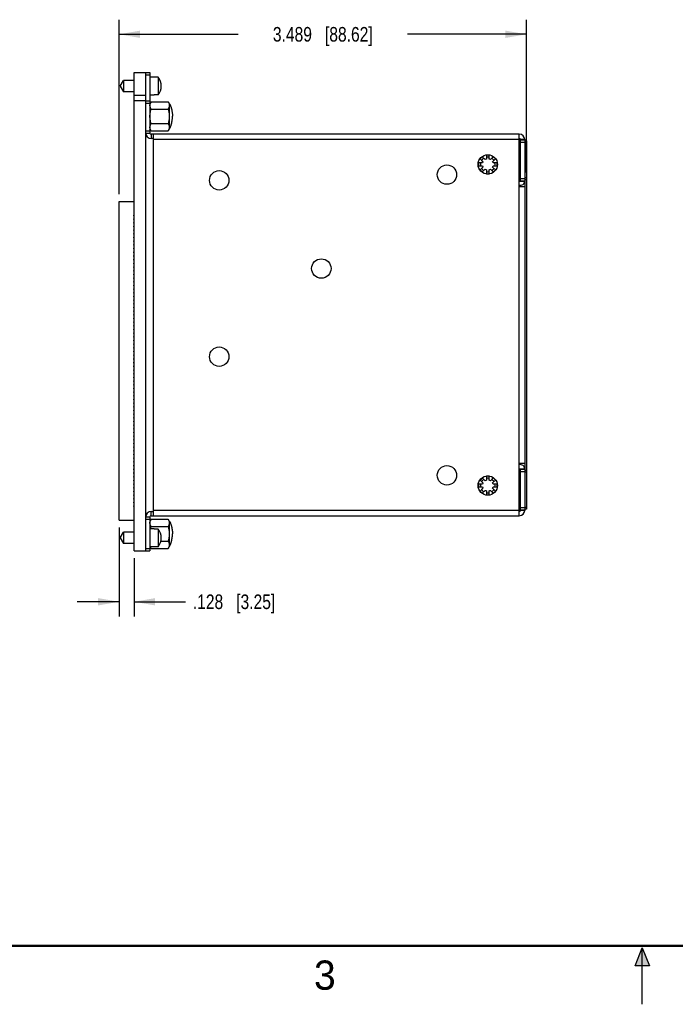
# Model space of a CAD drawing. Header units: inches. Extents: x 0 to 22, y 0 to 17.
# Tile 6 of 14: x 5.7 to 11.3, y 0 to 8.4. Entities that reach past the tile are written whole.
import ezdxf

# ---------------------------------------------------------------- set-up
doc = ezdxf.new("R2010")
doc.units = ezdxf.units.IN
doc.header["$LTSCALE"] = 1.21
doc.header["$MEASUREMENT"] = 0
doc.layers.get('0').update_dxf_attribs({"linetype": 'CONTINUOUS'})
doc.layers.add('DIMENSIONS', color=7, linetype='CONTINUOUS')
doc.styles.get("Standard").update_dxf_attribs({"font": 'txt', "width": 0.8})
doc.styles.add('TEXTSTYLE_2', font='txt')
doc.dimstyles.new('DIMSTYLE_1', dxfattribs={"dimtxt": 0.125, "dimasz": 0.18, "dimexe": 0.18, "dimexo": 0.0625, "dimgap": 0.09, "dimtad": 0, "dimtih": 1, "dimtoh": 1, "dimdec": 3, "dimzin": 4, "dimdsep": 46, "dimtxsty": 'STANDARD', "dimblk": '_FILLED', "dimblk1": '_FILLED', "dimblk2": '_FILLED', "dimcen": 0.09, "dimadec": 0, "dimazin": 0, "dimtp": 0.01, "dimtm": 0.01, "dimtfac": 1, "dimtdec": 3, "dimtofl": 0, "dimtmove": 0, "dimatfit": 3, "dimldrblk": '_FILLED', "dimfxl": 1, "dimtolj": 1, "dimtzin": 4, "dimarcsym": 0})

# ---------------------------------------------------------------- blocks, each defined once
blk = doc.blocks.new('_FILLED')
at = {"color": 0, "linetype": 'BYBLOCK'}
blk.add_solid([(0, 0), (-1, 0.174), (-1, -0.174)], dxfattribs=at)
blk = doc.blocks.new('*D2')
at = {"layer": 'DIMENSIONS', "color": 2, "linetype": 'CONTINUOUS'}
for p, q in [((6.5184, 6.9369), (6.5184, 8.4321)), ((10.0074, 7.1241), (10.0074, 8.4321)), ((6.5184, 8.3071), (7.5379, 8.3071)), ((10.0074, 8.3071), (8.9879, 8.3071))]:
    blk.add_line(p, q, dxfattribs=at)
at = {"layer": 'DIMENSIONS', "color": 2, "linetype": 'CONTINUOUS', "xscale": 0.18, "yscale": 0.18, "zscale": 0.18, "rotation": 180}
blk.add_blockref('_FILLED', (6.5184, 8.3071), dxfattribs=at)
at = {"layer": 'DIMENSIONS', "color": 2, "linetype": 'CONTINUOUS', "xscale": 0.18, "yscale": 0.18, "zscale": 0.18}
blk.add_blockref('_FILLED', (10.0074, 8.3071), dxfattribs=at)
at = {"layer": 'DIMENSIONS', "color": 2, "linetype": 'CONTINUOUS', "insert": (8.2629, 8.3696), "char_height": 0.125, "width": 1.325, "attachment_point": 2, "line_spacing_factor": 0.9}
blk.add_mtext('3.489{\\Ftxt.shx;\\W1.000000;\\H0.125000; }[88.62]', dxfattribs=at)
blk = doc.blocks.new('*D3')
at = {"layer": 'DIMENSIONS', "color": 2, "linetype": 'CONTINUOUS'}
for p, q in [((6.5184, 4.0844), (6.5184, 3.3223)), ((6.6464, 3.8214), (6.6464, 3.3223)), ((6.5184, 3.4473), (6.1584, 3.4473)), ((6.6464, 3.4473), (7.087, 3.4473))]:
    blk.add_line(p, q, dxfattribs=at)
at = {"layer": 'DIMENSIONS', "color": 2, "linetype": 'CONTINUOUS', "xscale": 0.18, "yscale": 0.18, "zscale": 0.18}
blk.add_blockref('_FILLED', (6.5184, 3.4473), dxfattribs=at)
at = {"layer": 'DIMENSIONS', "color": 2, "linetype": 'CONTINUOUS', "xscale": 0.18, "yscale": 0.18, "zscale": 0.18, "rotation": 180}
blk.add_blockref('_FILLED', (6.6464, 3.4473), dxfattribs=at)
at = {"layer": 'DIMENSIONS', "color": 2, "linetype": 'CONTINUOUS', "insert": (7.1495, 3.5098), "char_height": 0.125, "width": 1.125, "attachment_point": 1, "line_spacing_factor": 0.9}
blk.add_mtext('.128{\\Ftxt.shx;\\W1.000000;\\H0.125000; }[3.25]', dxfattribs=at)

msp = doc.modelspace()

# ---------------------------------------------------------------- hatches: boundary and pattern name
at = {"linetype": 'CONTINUOUS'}
msp.add_hatch(color=2, dxfattribs=at).paths.add_polyline_path([(10.9375, 0.3287), (11, 0.485), (11.0625, 0.3287)])

# ---------------------------------------------------------------- linework, layer by layer
at = {"color": 7, "linetype": 'CONTINUOUS'}
for p, q in [((6.6464, 3.8839), (6.6464, 7.9799)), ((6.6464, 7.9799), (6.7464, 7.9799)), ((6.7464, 3.8839), (6.7464, 7.9799)), ((6.7464, 7.9795), (6.7824, 7.9795)), ((6.7464, 7.9595), (6.7824, 7.9595)), ((6.7824, 7.9795), (6.7824, 7.4612)), ((6.8198, 7.9407), (6.7824, 7.9407)), ((6.8198, 7.9391), (6.8198, 7.9407)), ((6.8533, 7.9391), (6.8198, 7.9391)), ((6.8533, 7.9391), (6.8533, 7.788)), ((6.5265, 7.8635), (6.5549, 7.9127)), ((6.5265, 7.8635), (6.5549, 7.8143)), ((6.5549, 7.9127), (6.5549, 7.8143)), ((6.6464, 7.9127), (6.5549, 7.9127)), ((6.6464, 7.8143), (6.5549, 7.8143)), ((6.6464, 7.7859), (6.7464, 7.7859)), ((6.8198, 7.7864), (6.7824, 7.7864)), ((6.8198, 7.7864), (6.8198, 7.788)), ((6.8533, 7.788), (6.8198, 7.788)), ((6.6464, 7.7389), (6.7464, 7.7389)), ((6.7464, 7.7385), (6.7824, 7.7385)), ((6.7464, 7.7185), (6.7824, 7.7185)), ((6.7921, 7.7295), (6.7824, 7.7127)), ((6.7921, 7.7295), (6.9381, 7.7295)), ((6.9381, 7.7295), (6.9478, 7.7127)), ((6.9478, 7.7127), (6.9478, 7.4962)), ((6.7921, 7.667), (6.9381, 7.667)), ((6.7921, 7.542), (6.9381, 7.542)), ((6.7464, 7.4812), (6.7824, 7.4812)), ((6.7464, 7.4612), (6.7824, 7.4612)), ((6.7921, 7.4795), (6.7824, 7.4962)), ((6.7921, 7.4795), (6.9381, 7.4795)), ((6.7924, 7.4512), (6.7924, 7.4152)), ((9.9464, 7.4512), (6.7924, 7.4512)), ((6.8124, 4.1842), (6.8124, 7.4512)), ((6.9381, 7.4795), (6.9478, 7.4962)), ((9.9464, 4.1842), (9.9464, 7.4512)), ((6.8124, 7.4152), (6.7924, 7.4152)), ((9.9464, 7.4052), (6.8124, 7.4052)), ((9.9924, 7.4052), (9.9564, 7.4052)), ((9.9564, 7.0499), (9.9564, 7.4052)), ((9.9564, 7.4039), (9.9924, 7.4039)), ((9.9564, 7.3839), (9.9924, 7.3839)), ((9.9924, 7.4052), (9.9924, 4.2302)), ((10.0074, 7.3939), (9.9924, 7.3939)), ((10.0074, 7.3789), (9.9924, 7.3789)), ((10.0074, 7.3939), (10.0074, 4.2402)), ((9.6292, 7.2576), (9.6115, 7.2399)), ((9.6529, 7.2339), (9.6292, 7.2576)), ((9.6639, 7.272), (9.6639, 7.2385)), ((9.6889, 7.272), (9.6639, 7.272)), ((9.6889, 7.2385), (9.6889, 7.272)), ((9.7237, 7.2576), (9.7, 7.2339)), ((9.7413, 7.2399), (9.7237, 7.2576)), ((9.6306, 7.2052), (9.5971, 7.2052)), ((9.5971, 7.2052), (9.5971, 7.1802)), ((9.5971, 7.1802), (9.6306, 7.1802)), ((9.6115, 7.2399), (9.6352, 7.2162)), ((9.6352, 7.1691), (9.6115, 7.1454)), ((9.7177, 7.2162), (9.7413, 7.2399)), ((9.7413, 7.1454), (9.7177, 7.1691)), ((9.7557, 7.2052), (9.7223, 7.2052)), ((9.7223, 7.1802), (9.7557, 7.1802)), ((9.7557, 7.1802), (9.7557, 7.2052)), ((9.6115, 7.1454), (9.6292, 7.1278)), ((9.6292, 7.1278), (9.6529, 7.1514)), ((9.6639, 7.1469), (9.6639, 7.1134)), ((9.6639, 7.1134), (9.6889, 7.1134)), ((9.6889, 7.1134), (9.6889, 7.1469)), ((9.7, 7.1514), (9.7237, 7.1278)), ((9.7237, 7.1278), (9.7413, 7.1454)), ((9.9464, 7.1599), (9.9564, 7.1599)), ((9.9464, 7.0499), (9.9924, 7.0499)), ((9.9464, 7.0042), (9.9924, 7.0042)), ((9.9464, 7.0032), (9.9924, 7.0032)), ((9.9564, 7.0729), (9.9924, 7.0729)), ((9.9564, 7.0529), (9.9924, 7.0529)), ((9.9564, 7.0042), (9.9564, 7.0032)), ((10.0074, 7.0766), (9.9924, 7.0766)), ((10.0074, 7.0616), (9.9924, 7.0616)), ((6.5184, 4.1469), (6.5184, 6.8744)), ((6.5184, 6.8744), (6.6464, 6.8744)), ((6.6434, 6.7519), (6.6434, 6.7579)), ((6.6434, 6.7579), (6.6464, 6.7579)), ((6.6464, 6.7519), (6.6434, 6.7519)), ((6.6434, 6.7204), (6.6434, 6.7264)), ((6.6434, 6.7264), (6.6464, 6.7264)), ((6.6464, 6.7204), (6.6434, 6.7204)), ((6.6434, 6.6889), (6.6434, 6.6949)), ((6.6434, 6.6949), (6.6464, 6.6949)), ((6.6464, 6.6889), (6.6434, 6.6889)), ((6.6434, 6.6574), (6.6434, 6.6634)), ((6.6434, 6.6634), (6.6464, 6.6634)), ((6.6464, 6.6574), (6.6434, 6.6574)), ((6.6434, 6.6259), (6.6434, 6.6319)), ((6.6434, 6.6319), (6.6464, 6.6319)), ((6.6464, 6.6259), (6.6434, 6.6259)), ((6.6434, 6.5944), (6.6434, 6.6004)), ((6.6434, 6.6004), (6.6464, 6.6004)), ((6.6464, 6.5944), (6.6434, 6.5944)), ((6.6434, 6.5629), (6.6434, 6.5689)), ((6.6434, 6.5689), (6.6464, 6.5689)), ((6.6464, 6.5629), (6.6434, 6.5629)), ((6.6434, 6.5314), (6.6434, 6.5374)), ((6.6434, 6.5374), (6.6464, 6.5374)), ((6.6464, 6.5314), (6.6434, 6.5314)), ((6.6434, 6.4999), (6.6434, 6.5059)), ((6.6434, 6.5059), (6.6464, 6.5059)), ((6.6464, 6.4999), (6.6434, 6.4999)), ((6.6434, 6.4684), (6.6434, 6.4744)), ((6.6434, 6.4744), (6.6464, 6.4744)), ((6.6464, 6.4684), (6.6434, 6.4684)), ((6.6434, 6.4369), (6.6434, 6.4429)), ((6.6434, 6.4429), (6.6464, 6.4429)), ((6.6464, 6.4369), (6.6434, 6.4369)), ((6.6434, 6.4054), (6.6434, 6.4114)), ((6.6434, 6.4114), (6.6464, 6.4114)), ((6.6464, 6.4054), (6.6434, 6.4054)), ((6.6434, 6.3739), (6.6434, 6.3799)), ((6.6434, 6.3799), (6.6464, 6.3799)), ((6.6464, 6.3739), (6.6434, 6.3739)), ((6.6434, 6.3424), (6.6434, 6.3484)), ((6.6434, 6.3484), (6.6464, 6.3484)), ((6.6464, 6.3424), (6.6434, 6.3424)), ((6.6434, 6.3109), (6.6434, 6.3169)), ((6.6434, 6.3169), (6.6464, 6.3169)), ((6.6464, 6.3109), (6.6434, 6.3109)), ((6.6434, 6.2794), (6.6434, 6.2854)), ((6.6434, 6.2854), (6.6464, 6.2854)), ((6.6464, 6.2794), (6.6434, 6.2794)), ((6.6434, 6.2479), (6.6434, 6.2539)), ((6.6434, 6.2539), (6.6464, 6.2539)), ((6.6464, 6.2479), (6.6434, 6.2479)), ((6.6434, 6.2164), (6.6434, 6.2224)), ((6.6434, 6.2224), (6.6464, 6.2224)), ((6.6464, 6.2164), (6.6434, 6.2164)), ((6.6434, 6.1849), (6.6434, 6.1909)), ((6.6434, 6.1909), (6.6464, 6.1909)), ((6.6464, 6.1849), (6.6434, 6.1849)), ((6.6434, 6.1534), (6.6434, 6.1594)), ((6.6434, 6.1594), (6.6464, 6.1594)), ((6.6464, 6.1534), (6.6434, 6.1534)), ((6.6434, 6.1219), (6.6434, 6.1279)), ((6.6434, 6.1279), (6.6464, 6.1279)), ((6.6464, 6.1219), (6.6434, 6.1219)), ((6.6434, 6.0904), (6.6434, 6.0964)), ((6.6434, 6.0964), (6.6464, 6.0964)), ((6.6464, 6.0904), (6.6434, 6.0904)), ((6.6434, 6.0589), (6.6434, 6.0649)), ((6.6434, 6.0649), (6.6464, 6.0649)), ((6.6464, 6.0589), (6.6434, 6.0589)), ((6.6434, 6.0274), (6.6434, 6.0334)), ((6.6434, 6.0334), (6.6464, 6.0334)), ((6.6464, 6.0274), (6.6434, 6.0274)), ((6.6434, 5.9959), (6.6434, 6.0019)), ((6.6434, 6.0019), (6.6464, 6.0019)), ((6.6464, 5.9959), (6.6434, 5.9959)), ((6.6434, 5.9644), (6.6434, 5.9704)), ((6.6434, 5.9704), (6.6464, 5.9704)), ((6.6464, 5.9644), (6.6434, 5.9644)), ((6.6434, 5.9329), (6.6434, 5.9389)), ((6.6434, 5.9389), (6.6464, 5.9389)), ((6.6464, 5.9329), (6.6434, 5.9329)), ((6.6434, 5.9014), (6.6434, 5.9074)), ((6.6434, 5.9074), (6.6464, 5.9074)), ((6.6464, 5.9014), (6.6434, 5.9014)), ((6.6434, 5.8699), (6.6434, 5.8759)), ((6.6434, 5.8759), (6.6464, 5.8759)), ((6.6464, 5.8699), (6.6434, 5.8699)), ((6.6434, 5.8384), (6.6434, 5.8444)), ((6.6434, 5.8444), (6.6464, 5.8444)), ((6.6464, 5.8384), (6.6434, 5.8384)), ((6.6434, 5.8069), (6.6434, 5.8129)), ((6.6434, 5.8129), (6.6464, 5.8129)), ((6.6464, 5.8069), (6.6434, 5.8069)), ((6.6434, 5.7754), (6.6434, 5.7814)), ((6.6434, 5.7814), (6.6464, 5.7814)), ((6.6464, 5.7754), (6.6434, 5.7754)), ((6.6434, 5.7439), (6.6434, 5.7499)), ((6.6434, 5.7499), (6.6464, 5.7499)), ((6.6464, 5.7439), (6.6434, 5.7439)), ((6.6434, 5.7124), (6.6434, 5.7184)), ((6.6434, 5.7184), (6.6464, 5.7184)), ((6.6464, 5.7124), (6.6434, 5.7124)), ((6.6434, 5.6809), (6.6434, 5.6869)), ((6.6434, 5.6869), (6.6464, 5.6869)), ((6.6464, 5.6809), (6.6434, 5.6809)), ((6.6434, 5.6494), (6.6434, 5.6554)), ((6.6434, 5.6554), (6.6464, 5.6554)), ((6.6464, 5.6494), (6.6434, 5.6494)), ((6.6434, 5.6179), (6.6434, 5.6239)), ((6.6434, 5.6239), (6.6464, 5.6239)), ((6.6464, 5.6179), (6.6434, 5.6179)), ((6.6434, 5.5864), (6.6434, 5.5924)), ((6.6434, 5.5924), (6.6464, 5.5924)), ((6.6464, 5.5864), (6.6434, 5.5864)), ((6.6434, 5.5549), (6.6434, 5.5609)), ((6.6434, 5.5609), (6.6464, 5.5609)), ((6.6464, 5.5549), (6.6434, 5.5549)), ((6.6434, 5.5234), (6.6434, 5.5294)), ((6.6434, 5.5294), (6.6464, 5.5294)), ((6.6464, 5.5234), (6.6434, 5.5234)), ((6.6434, 5.4919), (6.6434, 5.4979)), ((6.6434, 5.4979), (6.6464, 5.4979)), ((6.6464, 5.4919), (6.6434, 5.4919)), ((6.6434, 5.4604), (6.6434, 5.4664)), ((6.6434, 5.4664), (6.6464, 5.4664)), ((6.6464, 5.4604), (6.6434, 5.4604)), ((6.6434, 5.4289), (6.6434, 5.4349)), ((6.6434, 5.4349), (6.6464, 5.4349)), ((6.6464, 5.4289), (6.6434, 5.4289)), ((6.6434, 5.3974), (6.6434, 5.4034)), ((6.6434, 5.4034), (6.6464, 5.4034)), ((6.6464, 5.3974), (6.6434, 5.3974)), ((6.6434, 5.3659), (6.6434, 5.3719)), ((6.6434, 5.3719), (6.6464, 5.3719)), ((6.6464, 5.3659), (6.6434, 5.3659)), ((6.6434, 5.3344), (6.6434, 5.3404)), ((6.6434, 5.3404), (6.6464, 5.3404)), ((6.6464, 5.3344), (6.6434, 5.3344)), ((6.6434, 5.3029), (6.6434, 5.3089)), ((6.6434, 5.3089), (6.6464, 5.3089)), ((6.6464, 5.3029), (6.6434, 5.3029)), ((6.6434, 5.2714), (6.6434, 5.2774)), ((6.6434, 5.2774), (6.6464, 5.2774)), ((6.6464, 5.2714), (6.6434, 5.2714)), ((6.6434, 5.2399), (6.6434, 5.2459)), ((6.6434, 5.2459), (6.6464, 5.2459)), ((6.6464, 5.2399), (6.6434, 5.2399)), ((6.6434, 5.2084), (6.6434, 5.2144)), ((6.6434, 5.2144), (6.6464, 5.2144)), ((6.6464, 5.2084), (6.6434, 5.2084)), ((6.6434, 5.1769), (6.6434, 5.1829)), ((6.6434, 5.1829), (6.6464, 5.1829)), ((6.6464, 5.1769), (6.6434, 5.1769)), ((6.6434, 5.1454), (6.6434, 5.1514)), ((6.6434, 5.1514), (6.6464, 5.1514)), ((6.6464, 5.1454), (6.6434, 5.1454)), ((6.6434, 5.1139), (6.6434, 5.1199)), ((6.6434, 5.1199), (6.6464, 5.1199)), ((6.6464, 5.1139), (6.6434, 5.1139)), ((6.6434, 5.0824), (6.6434, 5.0884)), ((6.6434, 5.0884), (6.6464, 5.0884)), ((6.6464, 5.0824), (6.6434, 5.0824)), ((6.6434, 5.0509), (6.6434, 5.0569)), ((6.6434, 5.0569), (6.6464, 5.0569)), ((6.6464, 5.0509), (6.6434, 5.0509)), ((6.6434, 5.0194), (6.6434, 5.0254)), ((6.6434, 5.0254), (6.6464, 5.0254)), ((6.6464, 5.0194), (6.6434, 5.0194)), ((6.6434, 4.9879), (6.6434, 4.9939)), ((6.6434, 4.9939), (6.6464, 4.9939)), ((6.6464, 4.9879), (6.6434, 4.9879)), ((6.6434, 4.9564), (6.6434, 4.9624)), ((6.6434, 4.9624), (6.6464, 4.9624)), ((6.6464, 4.9564), (6.6434, 4.9564)), ((6.6434, 4.9249), (6.6434, 4.9309)), ((6.6434, 4.9309), (6.6464, 4.9309)), ((6.6464, 4.9249), (6.6434, 4.9249)), ((6.6434, 4.8934), (6.6434, 4.8994)), ((6.6434, 4.8994), (6.6464, 4.8994)), ((6.6464, 4.8934), (6.6434, 4.8934)), ((6.6434, 4.8619), (6.6434, 4.8679)), ((6.6434, 4.8679), (6.6464, 4.8679)), ((6.6464, 4.8619), (6.6434, 4.8619)), ((6.6434, 4.8304), (6.6434, 4.8364)), ((6.6434, 4.8364), (6.6464, 4.8364)), ((6.6464, 4.8304), (6.6434, 4.8304)), ((6.6434, 4.7989), (6.6434, 4.8049)), ((6.6434, 4.8049), (6.6464, 4.8049)), ((6.6464, 4.7989), (6.6434, 4.7989)), ((6.6434, 4.7674), (6.6434, 4.7734)), ((6.6434, 4.7734), (6.6464, 4.7734)), ((6.6464, 4.7674), (6.6434, 4.7674)), ((6.6434, 4.7359), (6.6434, 4.7419)), ((6.6434, 4.7419), (6.6464, 4.7419)), ((6.6464, 4.7359), (6.6434, 4.7359)), ((6.6434, 4.7044), (6.6434, 4.7104)), ((6.6434, 4.7104), (6.6464, 4.7104)), ((6.6464, 4.7044), (6.6434, 4.7044)), ((6.6434, 4.6729), (6.6434, 4.6789)), ((6.6434, 4.6789), (6.6464, 4.6789)), ((6.6464, 4.6729), (6.6434, 4.6729)), ((6.6434, 4.6414), (6.6434, 4.6474)), ((6.6434, 4.6474), (6.6464, 4.6474)), ((6.6464, 4.6414), (6.6434, 4.6414)), ((6.6434, 4.6099), (6.6434, 4.6159)), ((6.6434, 4.6159), (6.6464, 4.6159)), ((6.6464, 4.6099), (6.6434, 4.6099)), ((6.6434, 4.5784), (6.6434, 4.5844)), ((6.6434, 4.5844), (6.6464, 4.5844)), ((6.6464, 4.5784), (6.6434, 4.5784)), ((9.9924, 4.6322), (9.9464, 4.6322)), ((9.9924, 4.6312), (9.9464, 4.6312)), ((9.9464, 4.5855), (9.9924, 4.5855)), ((9.9564, 4.6322), (9.9564, 4.6312)), ((9.9564, 4.2302), (9.9564, 4.5855)), ((9.9564, 4.5825), (9.9924, 4.5825)), ((9.9564, 4.5625), (9.9924, 4.5625)), ((10.0074, 4.5725), (9.9924, 4.5725)), ((10.0074, 4.5575), (9.9924, 4.5575)), ((6.6434, 4.5469), (6.6434, 4.5529)), ((6.6434, 4.5529), (6.6464, 4.5529)), ((6.6464, 4.5469), (6.6434, 4.5469)), ((6.6434, 4.5154), (6.6434, 4.5214)), ((6.6434, 4.5214), (6.6464, 4.5214)), ((6.6464, 4.5154), (6.6434, 4.5154)), ((6.6434, 4.4839), (6.6434, 4.4899)), ((6.6434, 4.4899), (6.6464, 4.4899)), ((6.6464, 4.4839), (6.6434, 4.4839)), ((9.6292, 4.5076), (9.6115, 4.4899)), ((9.6115, 4.4899), (9.6352, 4.4662)), ((9.6529, 4.4839), (9.6292, 4.5076)), ((9.6889, 4.522), (9.6639, 4.522)), ((9.6639, 4.522), (9.6639, 4.4885)), ((9.6889, 4.4885), (9.6889, 4.522)), ((9.7237, 4.5076), (9.7, 4.4839)), ((9.7177, 4.4662), (9.7413, 4.4899)), ((9.7413, 4.4899), (9.7237, 4.5076)), ((9.9464, 4.4755), (9.9564, 4.4755)), ((6.6434, 4.4524), (6.6434, 4.4584)), ((6.6434, 4.4584), (6.6464, 4.4584)), ((6.6464, 4.4524), (6.6434, 4.4524)), ((6.6434, 4.4209), (6.6434, 4.4269)), ((6.6434, 4.4269), (6.6464, 4.4269)), ((6.6464, 4.4209), (6.6434, 4.4209)), ((6.6434, 4.3894), (6.6434, 4.3954)), ((6.6434, 4.3954), (6.6464, 4.3954)), ((6.6464, 4.3894), (6.6434, 4.3894)), ((9.6306, 4.4552), (9.5971, 4.4552)), ((9.5971, 4.4552), (9.5971, 4.4302)), ((9.5971, 4.4302), (9.6306, 4.4302)), ((9.6352, 4.4191), (9.6115, 4.3954)), ((9.6115, 4.3954), (9.6292, 4.3778)), ((9.6292, 4.3778), (9.6529, 4.4014)), ((9.6639, 4.3969), (9.6639, 4.3634)), ((9.6889, 4.3634), (9.6889, 4.3969)), ((9.7, 4.4014), (9.7237, 4.3778)), ((9.7413, 4.3954), (9.7177, 4.4191)), ((9.7557, 4.4552), (9.7223, 4.4552)), ((9.7223, 4.4302), (9.7557, 4.4302)), ((9.7237, 4.3778), (9.7413, 4.3954)), ((9.7557, 4.4302), (9.7557, 4.4552)), ((6.6434, 4.3579), (6.6434, 4.3639)), ((6.6434, 4.3639), (6.6464, 4.3639)), ((6.6464, 4.3579), (6.6434, 4.3579)), ((6.6434, 4.3264), (6.6434, 4.3324)), ((6.6434, 4.3324), (6.6464, 4.3324)), ((6.6464, 4.3264), (6.6434, 4.3264)), ((6.6434, 4.2949), (6.6434, 4.3009)), ((6.6434, 4.3009), (6.6464, 4.3009)), ((9.6639, 4.3634), (9.6889, 4.3634)), ((6.6464, 4.2949), (6.6434, 4.2949)), ((6.6434, 4.2634), (6.6434, 4.2694)), ((6.6434, 4.2694), (6.6464, 4.2694)), ((6.6464, 4.2634), (6.6434, 4.2634)), ((6.7924, 4.2202), (6.8124, 4.2202)), ((6.7924, 4.1842), (6.7924, 4.2202)), ((9.9464, 4.2302), (6.8124, 4.2302)), ((9.9924, 4.2515), (9.9564, 4.2515)), ((9.9924, 4.2315), (9.9564, 4.2315)), ((9.9924, 4.2302), (9.9564, 4.2302)), ((10.0074, 4.2552), (9.9924, 4.2552)), ((10.0074, 4.2402), (9.9924, 4.2402)), ((6.5184, 4.1469), (6.6464, 4.1469)), ((6.7464, 4.1742), (6.7824, 4.1742)), ((6.7464, 4.1542), (6.7824, 4.1542)), ((6.7824, 4.1742), (6.7824, 3.8839)), ((6.7921, 4.1539), (6.7824, 4.1371)), ((6.7921, 4.1539), (6.9381, 4.1539)), ((6.7924, 4.1842), (9.9464, 4.1842)), ((6.9381, 4.1539), (6.9478, 4.1371)), ((6.9478, 4.1371), (6.9478, 4.0288)), ((6.8198, 4.0717), (6.7824, 4.0717)), ((6.7921, 4.0914), (6.9381, 4.0914)), ((6.8198, 4.0701), (6.8198, 4.0717)), ((6.8533, 4.0701), (6.8198, 4.0701)), ((6.8533, 4.0701), (6.8533, 3.919)), ((6.5265, 3.9945), (6.5549, 4.0437)), ((6.5265, 3.9945), (6.5549, 3.9453)), ((6.6464, 4.0437), (6.5549, 4.0437)), ((6.5549, 4.0437), (6.5549, 3.9453)), ((6.8765, 3.9664), (6.9381, 3.9664)), ((6.9478, 4.0289), (6.9478, 3.9206)), ((6.6464, 3.9453), (6.5549, 3.9453)), ((6.6464, 3.8839), (6.7824, 3.8839)), ((6.7464, 3.9039), (6.7824, 3.9039)), ((6.8198, 3.9174), (6.7824, 3.9174)), ((6.7921, 3.9039), (6.7843, 3.9174)), ((6.7921, 3.9039), (6.9381, 3.9039)), ((6.8533, 3.919), (6.8198, 3.919)), ((6.8198, 3.9174), (6.8198, 3.919)), ((6.9381, 3.9039), (6.9478, 3.9206))]:
    msp.add_line(p, q, dxfattribs=at)
at = {"color": 2, "linetype": 'CONTINUOUS'}
for p, q in [((10.9375, 0.3287), (11, 0.485)), ((11, 0.485), (11.0625, 0.3287)), ((11, 0), (11, 0.485)), ((11.0625, 0.3287), (10.9375, 0.3287))]:
    msp.add_line(p, q, dxfattribs=at)
at = {"color": 7, "linetype": 'CONTINUOUS', "const_width": 0.02}
msp.add_lwpolyline([(0.5, 0.5), (21.5, 0.5)], dxfattribs=at)
at = {"color": 7, "linetype": 'CONTINUOUS'}
for centre in [(9.6764, 7.1927), (9.3264, 7.1052), (7.3754, 7.0562), (8.2504, 6.3012), (7.3754, 5.5462), (9.3264, 4.5302), (9.6764, 4.4427)]:
    msp.add_circle(centre, 0.083, dxfattribs=at)
for centre, radius, start, end in [((6.759, 7.8635), 0.1208, 321.28843, 38.71157), ((6.7924, 7.4612), 0.046, 180, 270), ((6.7924, 7.4612), 0.01, 180, 270), ((9.9464, 7.4052), 0.046, 0, 90), ((9.9464, 7.4052), 0.01, 0, 90), ((9.6764, 7.1927), 0.0625, 78.46304, 101.53696), ((9.6764, 7.1927), 0.0625, 168.46304, 191.53696), ((9.6764, 7.1927), 0.0625, 123.46304, 146.53696), ((9.6764, 7.1927), 0.0475, 150.25752, 164.74248), ((9.6764, 7.1927), 0.0475, 195.25752, 209.74248), ((9.6764, 7.1927), 0.0475, 105.25752, 119.74248), ((9.6764, 7.1927), 0.0475, 60.25752, 74.74248), ((9.6764, 7.1927), 0.0625, 33.46304, 56.53696), ((9.6764, 7.1927), 0.0475, 15.25752, 29.74248), ((9.6764, 7.1927), 0.0475, 330.25752, 344.74248), ((9.6764, 7.1927), 0.0625, 348.46304, 11.53696), ((9.6764, 7.1927), 0.0625, 213.46304, 236.53696), ((9.6764, 7.1927), 0.0475, 240.25752, 254.74248), ((9.6764, 7.1927), 0.0625, 258.46304, 281.53696), ((9.6764, 7.1927), 0.0475, 285.25752, 299.74248), ((9.6764, 7.1927), 0.0625, 303.46304, 326.53696), ((9.9564, 7.0499), 0.036, 253.86946, 360), ((9.9564, 4.5855), 0.036, 0, 106.13068), ((9.6764, 4.4427), 0.0625, 123.46304, 146.53696), ((9.6764, 4.4427), 0.0475, 105.25752, 119.74248), ((9.6764, 4.4427), 0.0625, 78.46304, 101.53696), ((9.6764, 4.4427), 0.0475, 60.25752, 74.74248), ((9.6764, 4.4427), 0.0625, 33.46304, 56.53696), ((9.6764, 4.4427), 0.0625, 168.46304, 191.53696), ((9.6764, 4.4427), 0.0625, 213.46304, 236.53696), ((9.6764, 4.4427), 0.0475, 150.25752, 164.74248), ((9.6764, 4.4427), 0.0475, 195.25752, 209.74248), ((9.6764, 4.4427), 0.0475, 240.25752, 254.74248), ((9.6764, 4.4427), 0.0475, 285.25752, 299.74248), ((9.6764, 4.4427), 0.0625, 303.46304, 326.53696), ((9.6764, 4.4427), 0.0475, 15.25752, 29.74248), ((9.6764, 4.4427), 0.0475, 330.25752, 344.74248), ((9.6764, 4.4427), 0.0625, 348.46304, 11.53696), ((9.6764, 4.4427), 0.0625, 258.46304, 281.53696), ((6.7924, 4.1742), 0.046, 90, 180), ((9.9464, 4.2302), 0.046, 270, 360), ((9.9464, 4.2302), 0.01, 270, 360), ((6.7924, 4.1742), 0.01, 90, 180), ((6.759, 3.9945), 0.1208, 321.28843, 38.71157)]:
    msp.add_arc(centre, radius, start, end, dxfattribs=at)
for points, knots in [([(6.7824, 7.6982), (6.7824, 7.6989), (6.7825, 7.6999), (6.7825, 7.7012), (6.7826, 7.7025), (6.7828, 7.7042), (6.7831, 7.7062), (6.7835, 7.7081), (6.7839, 7.7101), (6.7844, 7.7121), (6.7852, 7.7147), (6.7864, 7.718), (6.7881, 7.7218), (6.79, 7.7257), (6.7914, 7.7282), (6.7921, 7.7295)], [0, 0, 0, 0, 0.059929, 0.089923, 0.119947, 0.180113, 0.240506, 0.301203, 0.36226, 0.423727, 0.485651, 0.610982, 0.738454, 0.868134, 1, 1, 1, 1]), ([(6.7921, 7.667), (6.7914, 7.6682), (6.79, 7.6708), (6.7881, 7.6746), (6.7864, 7.6785), (6.7852, 7.6818), (6.7844, 7.6844), (6.7839, 7.6864), (6.7835, 7.6883), (6.7831, 7.6903), (6.7828, 7.6923), (6.7826, 7.6939), (6.7825, 7.6953), (6.7825, 7.6966), (6.7824, 7.6976), (6.7824, 7.6982)], [0, 0, 0, 0, 0.131866, 0.261546, 0.389018, 0.51435, 0.576273, 0.63774, 0.698797, 0.759494, 0.819888, 0.880053, 0.910077, 0.940071, 1, 1, 1, 1]), ([(6.9381, 7.7295), (6.9388, 7.7282), (6.9402, 7.7257), (6.9421, 7.7218), (6.9438, 7.718), (6.945, 7.7147), (6.9458, 7.7121), (6.9463, 7.7101), (6.9468, 7.7081), (6.9471, 7.7065), (6.9473, 7.7052), (6.9474, 7.7039), (6.9476, 7.7025), (6.9477, 7.7012), (6.9478, 7.6999), (6.9478, 7.6989), (6.9478, 7.6982)], [0, 0, 0, 0, 0.131866, 0.261545, 0.389017, 0.514348, 0.576271, 0.637738, 0.698794, 0.759491, 0.789723, 0.819888, 0.880053, 0.910077, 0.940072, 1, 1, 1, 1]), ([(6.9478, 7.6982), (6.9478, 7.6976), (6.9478, 7.6966), (6.9477, 7.6953), (6.9476, 7.6939), (6.9474, 7.6926), (6.9473, 7.6913), (6.9471, 7.69), (6.9468, 7.6883), (6.9463, 7.6864), (6.9458, 7.6844), (6.945, 7.6818), (6.9438, 7.6785), (6.9421, 7.6746), (6.9402, 7.6708), (6.9388, 7.6682), (6.9381, 7.667)], [0, 0, 0, 0, 0.059928, 0.089923, 0.119948, 0.180112, 0.210277, 0.240509, 0.301206, 0.362262, 0.423729, 0.485652, 0.610983, 0.738455, 0.868134, 1, 1, 1, 1]), ([(6.9478, 7.7127), (6.948, 7.7125), (6.9485, 7.7121), (6.9493, 7.7112), (6.9503, 7.7101), (6.9513, 7.7087), (6.9523, 7.7073), (6.9532, 7.7058), (6.9544, 7.7038), (6.9557, 7.7013), (6.9571, 7.6981), (6.9589, 7.6939), (6.9609, 7.6886), (6.9631, 7.682), (6.9651, 7.6753), (6.9668, 7.6686), (6.9685, 7.6618), (6.9699, 7.6549), (6.9712, 7.6479), (6.9724, 7.6409), (6.9733, 7.6338), (6.9742, 7.6266), (6.9748, 7.6193), (6.9752, 7.6119), (6.9753, 7.607), (6.9753, 7.6045)], [0, 0, 0, 0, 0.008218, 0.016245, 0.03196, 0.047415, 0.062723, 0.077948, 0.093124, 0.123398, 0.153645, 0.183909, 0.244564, 0.305459, 0.36663, 0.428095, 0.489873, 0.55198, 0.614443, 0.677293, 0.740579, 0.804366, 0.868749, 0.933871, 1, 1, 1, 1]), ([(6.7824, 7.6045), (6.7824, 7.6058), (6.7825, 7.6078), (6.7825, 7.6104), (6.7826, 7.6131), (6.7828, 7.6164), (6.7831, 7.6203), (6.7835, 7.6243), (6.7839, 7.6282), (6.7844, 7.6321), (6.7852, 7.6374), (6.7864, 7.6439), (6.7886, 7.6542), (6.7906, 7.6619), (6.7921, 7.667)], [0, 0, 0, 0, 0.062502, 0.093754, 0.125007, 0.18751, 0.250012, 0.312515, 0.375017, 0.43752, 0.500022, 0.625022, 0.750022, 1, 1, 1, 1]), ([(6.7921, 7.542), (6.7906, 7.547), (6.7886, 7.5547), (6.7864, 7.5651), (6.7852, 7.5716), (6.7844, 7.5768), (6.7839, 7.5807), (6.7835, 7.5847), (6.7831, 7.5886), (6.7828, 7.5926), (6.7826, 7.5959), (6.7825, 7.5985), (6.7825, 7.6012), (6.7824, 7.6031), (6.7824, 7.6045)], [0, 0, 0, 0, 0.249978, 0.374978, 0.499978, 0.56248, 0.624983, 0.687486, 0.749989, 0.81249, 0.874993, 0.906246, 0.937498, 1, 1, 1, 1]), ([(6.9381, 7.667), (6.9396, 7.6619), (6.9416, 7.6542), (6.9438, 7.6439), (6.945, 7.6374), (6.9458, 7.6321), (6.9463, 7.6282), (6.9468, 7.6243), (6.9471, 7.621), (6.9473, 7.6183), (6.9474, 7.6157), (6.9476, 7.6131), (6.9477, 7.6104), (6.9478, 7.6078), (6.9478, 7.6058), (6.9478, 7.6045)], [0, 0, 0, 0, 0.249978, 0.374978, 0.499978, 0.56248, 0.624982, 0.687485, 0.749988, 0.781239, 0.81249, 0.874993, 0.906246, 0.937499, 1, 1, 1, 1]), ([(6.9478, 7.6045), (6.9478, 7.6031), (6.9478, 7.6012), (6.9477, 7.5985), (6.9476, 7.5959), (6.9474, 7.5932), (6.9473, 7.5906), (6.9471, 7.588), (6.9468, 7.5847), (6.9463, 7.5807), (6.9458, 7.5768), (6.945, 7.5716), (6.9438, 7.5651), (6.9416, 7.5547), (6.9396, 7.547), (6.9381, 7.542)], [0, 0, 0, 0, 0.062501, 0.093754, 0.125007, 0.18751, 0.218761, 0.250012, 0.312515, 0.375018, 0.43752, 0.500023, 0.625022, 0.750022, 1, 1, 1, 1]), ([(6.9478, 7.4962), (6.948, 7.4964), (6.9485, 7.4968), (6.9493, 7.4977), (6.9503, 7.4988), (6.9513, 7.5002), (6.9523, 7.5017), (6.9532, 7.5031), (6.9544, 7.5051), (6.9557, 7.5077), (6.9571, 7.5108), (6.9589, 7.515), (6.9609, 7.5204), (6.9631, 7.5269), (6.9651, 7.5336), (6.9668, 7.5403), (6.9685, 7.5472), (6.9699, 7.554), (6.9712, 7.561), (6.9724, 7.568), (6.9733, 7.5752), (6.9742, 7.5823), (6.9748, 7.5896), (6.9752, 7.597), (6.9753, 7.602), (6.9753, 7.6045)], [0, 0, 0, 0, 0.008218, 0.016245, 0.03196, 0.047415, 0.062723, 0.077948, 0.093124, 0.123398, 0.153645, 0.183909, 0.244564, 0.305459, 0.36663, 0.428095, 0.489873, 0.55198, 0.614443, 0.677293, 0.740579, 0.804366, 0.868749, 0.933871, 1, 1, 1, 1]), ([(6.7824, 7.5107), (6.7824, 7.5114), (6.7825, 7.5124), (6.7825, 7.5137), (6.7826, 7.515), (6.7828, 7.5167), (6.7831, 7.5186), (6.7835, 7.5206), (6.7839, 7.5226), (6.7844, 7.5246), (6.7852, 7.5272), (6.7864, 7.5304), (6.7881, 7.5343), (6.79, 7.5382), (6.7914, 7.5407), (6.7921, 7.542)], [0, 0, 0, 0, 0.059928, 0.089924, 0.119948, 0.180113, 0.240506, 0.301204, 0.36226, 0.423727, 0.485651, 0.610982, 0.738454, 0.868134, 1, 1, 1, 1]), ([(6.7921, 7.4795), (6.7914, 7.4807), (6.79, 7.4832), (6.7881, 7.4871), (6.7864, 7.491), (6.7852, 7.4942), (6.7844, 7.4969), (6.7839, 7.4988), (6.7835, 7.5008), (6.7831, 7.5028), (6.7828, 7.5048), (6.7826, 7.5064), (6.7825, 7.5077), (6.7825, 7.5091), (6.7824, 7.51), (6.7824, 7.5107)], [0, 0, 0, 0, 0.131866, 0.261546, 0.389018, 0.514349, 0.576273, 0.63774, 0.698797, 0.759494, 0.819887, 0.880052, 0.910076, 0.940072, 1, 1, 1, 1]), ([(6.9381, 7.542), (6.9388, 7.5407), (6.9402, 7.5382), (6.9421, 7.5343), (6.9438, 7.5304), (6.945, 7.5272), (6.9458, 7.5246), (6.9463, 7.5226), (6.9468, 7.5206), (6.9471, 7.519), (6.9473, 7.5176), (6.9474, 7.5163), (6.9476, 7.515), (6.9477, 7.5137), (6.9478, 7.5124), (6.9478, 7.5114), (6.9478, 7.5107)], [0, 0, 0, 0, 0.131866, 0.261545, 0.389017, 0.514348, 0.576271, 0.637738, 0.698794, 0.759491, 0.789723, 0.819888, 0.880053, 0.910077, 0.940072, 1, 1, 1, 1]), ([(6.9478, 7.5107), (6.9478, 7.51), (6.9478, 7.5091), (6.9477, 7.5077), (6.9476, 7.5064), (6.9474, 7.5051), (6.9473, 7.5038), (6.9471, 7.5025), (6.9468, 7.5008), (6.9463, 7.4988), (6.9458, 7.4969), (6.945, 7.4942), (6.9438, 7.491), (6.9421, 7.4871), (6.9402, 7.4832), (6.9388, 7.4807), (6.9381, 7.4795)], [0, 0, 0, 0, 0.059928, 0.089923, 0.119948, 0.180112, 0.210277, 0.240509, 0.301206, 0.362262, 0.423729, 0.485652, 0.610983, 0.738455, 0.868134, 1, 1, 1, 1]), ([(6.7824, 4.1226), (6.7824, 4.1233), (6.7825, 4.1243), (6.7825, 4.1256), (6.7826, 4.1269), (6.7828, 4.1286), (6.7831, 4.1306), (6.7835, 4.1326), (6.7839, 4.1345), (6.7844, 4.1365), (6.7852, 4.1391), (6.7864, 4.1424), (6.7881, 4.1463), (6.79, 4.1501), (6.7914, 4.1526), (6.7921, 4.1539)], [0, 0, 0, 0, 0.059929, 0.089923, 0.119947, 0.180113, 0.240506, 0.301203, 0.36226, 0.423727, 0.485651, 0.610982, 0.738454, 0.868134, 1, 1, 1, 1]), ([(6.9381, 4.1539), (6.9388, 4.1526), (6.9402, 4.1501), (6.9421, 4.1463), (6.9438, 4.1424), (6.945, 4.1391), (6.9458, 4.1365), (6.9463, 4.1345), (6.9468, 4.1326), (6.9471, 4.1309), (6.9473, 4.1296), (6.9474, 4.1283), (6.9476, 4.1269), (6.9477, 4.1256), (6.9478, 4.1243), (6.9478, 4.1233), (6.9478, 4.1226)], [0, 0, 0, 0, 0.131866, 0.261545, 0.389017, 0.514348, 0.576271, 0.637738, 0.698794, 0.759491, 0.789723, 0.819888, 0.880053, 0.910077, 0.940072, 1, 1, 1, 1]), ([(6.9478, 4.1371), (6.948, 4.1369), (6.9485, 4.1365), (6.9493, 4.1357), (6.9503, 4.1345), (6.9513, 4.1331), (6.9523, 4.1317), (6.9532, 4.1302), (6.9544, 4.1282), (6.9557, 4.1257), (6.9571, 4.1226), (6.9589, 4.1183), (6.9609, 4.113), (6.9631, 4.1064), (6.9651, 4.0998), (6.9668, 4.093), (6.9685, 4.0862), (6.9699, 4.0793), (6.9712, 4.0723), (6.9724, 4.0653), (6.9733, 4.0582), (6.9742, 4.051), (6.9748, 4.0437), (6.9752, 4.0363), (6.9753, 4.0314), (6.9753, 4.0289)], [0, 0, 0, 0, 0.008218, 0.016245, 0.03196, 0.047415, 0.062723, 0.077948, 0.093124, 0.123398, 0.153645, 0.183909, 0.244564, 0.305459, 0.36663, 0.428095, 0.489873, 0.55198, 0.614443, 0.677293, 0.740579, 0.804366, 0.868749, 0.933871, 1, 1, 1, 1]), ([(6.7921, 4.0914), (6.7914, 4.0927), (6.79, 4.0952), (6.7881, 4.099), (6.7864, 4.1029), (6.7852, 4.1062), (6.7844, 4.1088), (6.7839, 4.1108), (6.7835, 4.1127), (6.7831, 4.1147), (6.7828, 4.1167), (6.7826, 4.1184), (6.7825, 4.1197), (6.7825, 4.121), (6.7824, 4.122), (6.7824, 4.1226)], [0, 0, 0, 0, 0.131866, 0.261546, 0.389018, 0.51435, 0.576273, 0.63774, 0.698797, 0.759494, 0.819888, 0.880053, 0.910077, 0.940071, 1, 1, 1, 1]), ([(6.7872, 4.0717), (6.7875, 4.0734), (6.789, 4.08), (6.7907, 4.0865), (6.7921, 4.0914)], [0, 0, 0, 0, 0.250019, 1, 1, 1, 1]), ([(6.9478, 4.1226), (6.9478, 4.122), (6.9478, 4.121), (6.9477, 4.1197), (6.9476, 4.1184), (6.9474, 4.117), (6.9473, 4.1157), (6.9471, 4.1144), (6.9468, 4.1127), (6.9463, 4.1108), (6.9458, 4.1088), (6.945, 4.1062), (6.9438, 4.1029), (6.9421, 4.099), (6.9402, 4.0952), (6.9388, 4.0927), (6.9381, 4.0914)], [0, 0, 0, 0, 0.059928, 0.089923, 0.119948, 0.180112, 0.210277, 0.240509, 0.301206, 0.362262, 0.423729, 0.485652, 0.610983, 0.738455, 0.868134, 1, 1, 1, 1]), ([(6.9381, 4.0914), (6.9396, 4.0863), (6.9416, 4.0786), (6.9438, 4.0683), (6.945, 4.0618), (6.9458, 4.0566), (6.9463, 4.0526), (6.9468, 4.0487), (6.9471, 4.0454), (6.9473, 4.0428), (6.9474, 4.0401), (6.9476, 4.0375), (6.9477, 4.0348), (6.9478, 4.0322), (6.9478, 4.0302), (6.9478, 4.0289)], [0, 0, 0, 0, 0.249978, 0.374978, 0.499978, 0.56248, 0.624982, 0.687485, 0.749988, 0.781239, 0.81249, 0.874993, 0.906246, 0.937499, 1, 1, 1, 1]), ([(6.9478, 4.0289), (6.9478, 4.0276), (6.9478, 4.0256), (6.9477, 4.0229), (6.9476, 4.0203), (6.9474, 4.0177), (6.9473, 4.015), (6.9471, 4.0124), (6.9468, 4.0091), (6.9463, 4.0051), (6.9458, 4.0012), (6.945, 3.996), (6.9438, 3.9895), (6.9416, 3.9791), (6.9396, 3.9715), (6.9381, 3.9664)], [0, 0, 0, 0, 0.062501, 0.093754, 0.125007, 0.18751, 0.218761, 0.250012, 0.312515, 0.375018, 0.43752, 0.500023, 0.625022, 0.750022, 1, 1, 1, 1]), ([(6.9381, 3.9664), (6.9388, 3.9651), (6.9402, 3.9626), (6.9421, 3.9587), (6.9438, 3.9549), (6.945, 3.9516), (6.9458, 3.949), (6.9463, 3.947), (6.9468, 3.945), (6.9471, 3.9434), (6.9473, 3.9421), (6.9474, 3.9407), (6.9476, 3.9394), (6.9477, 3.9381), (6.9478, 3.9368), (6.9478, 3.9358), (6.9478, 3.9351)], [0, 0, 0, 0, 0.131866, 0.261545, 0.389017, 0.514348, 0.576271, 0.637738, 0.698794, 0.759491, 0.789723, 0.819888, 0.880053, 0.910077, 0.940072, 1, 1, 1, 1]), ([(6.9478, 3.9206), (6.948, 3.9208), (6.9485, 3.9213), (6.9493, 3.9221), (6.9503, 3.9232), (6.9513, 3.9246), (6.9523, 3.9261), (6.9532, 3.9276), (6.9544, 3.9296), (6.9557, 3.9321), (6.9571, 3.9352), (6.9589, 3.9394), (6.9609, 3.9448), (6.9631, 3.9514), (6.9651, 3.958), (6.9668, 3.9648), (6.9685, 3.9716), (6.9699, 3.9785), (6.9712, 3.9854), (6.9724, 3.9925), (6.9733, 3.9996), (6.9742, 4.0068), (6.9748, 4.014), (6.9752, 4.0214), (6.9753, 4.0264), (6.9753, 4.0289)], [0, 0, 0, 0, 0.008218, 0.016245, 0.03196, 0.047415, 0.062723, 0.077948, 0.093124, 0.123398, 0.153645, 0.183909, 0.244564, 0.305459, 0.36663, 0.428095, 0.489873, 0.55198, 0.614443, 0.677293, 0.740579, 0.804366, 0.868749, 0.933871, 1, 1, 1, 1]), ([(6.7921, 3.9039), (6.7915, 3.905), (6.7903, 3.9072), (6.788, 3.9116), (6.7866, 3.9151), (6.7857, 3.9174)], [0, 0, 0, 0, 0.255597, 0.507507, 1, 1, 1, 1]), ([(6.9478, 3.9351), (6.9478, 3.9345), (6.9478, 3.9335), (6.9477, 3.9321), (6.9476, 3.9308), (6.9474, 3.9295), (6.9473, 3.9282), (6.9471, 3.9269), (6.9468, 3.9252), (6.9463, 3.9232), (6.9458, 3.9213), (6.945, 3.9187), (6.9438, 3.9154), (6.9421, 3.9115), (6.9402, 3.9077), (6.9388, 3.9051), (6.9381, 3.9039)], [0, 0, 0, 0, 0.059928, 0.089923, 0.119948, 0.180112, 0.210277, 0.240509, 0.301206, 0.362262, 0.423729, 0.485652, 0.610983, 0.738455, 0.868134, 1, 1, 1, 1])]:
    msp.add_open_spline(points, degree=3, knots=knots, dxfattribs=at)

# ---------------------------------------------------------------- texts
at = {"color": 2, "linetype": 'CONTINUOUS', "insert": (8.1875, 0.375), "char_height": 0.25, "width": 0.25, "attachment_point": 1, "line_spacing_factor": 0.9, "style": 'TEXTSTYLE_2'}
msp.add_mtext('3', dxfattribs=at)

# ---------------------------------------------------------------- dimensions: what is measured, and where the dimension line sits
at = {"layer": 'DIMENSIONS', "color": 2, "linetype": 'CONTINUOUS'}
for base, p1, p2, picture, middle in [((6.5184, 8.3071), (10.0074, 7.1241), (6.5184, 6.9369), '*D2', (8.1129, 8.3071)), ((6.5184, 3.4473), (6.6464, 3.8214), (6.5184, 4.0844), '*D3', (7.712, 3.4473))]:
    dim = msp.add_linear_dim(base=base, p1=p1, p2=p2, angle=180, dimstyle='DIMSTYLE_1', dxfattribs=at)
    dim.commit()
    dim.dimension.update_dxf_attribs({"geometry": picture, "text_midpoint": middle, "dimtype": 160})

doc.saveas('drawing.dxf')
